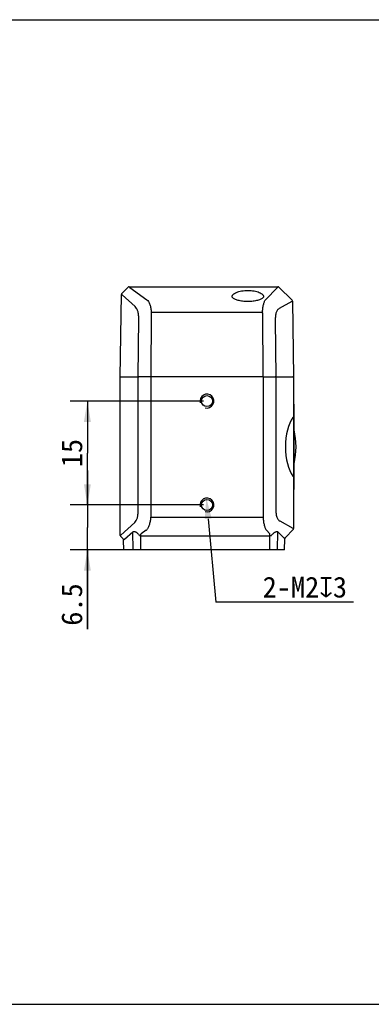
# Model space of a CAD drawing. Header units: millimetres. Extents: x 43 to 297, y 35 to 177.
# Tile 2 of 3: x 139 to 190, y 35 to 177. Entities that reach past the tile are written whole.
import ezdxf

# ---------------------------------------------------------------- set-up
doc = ezdxf.new("R2010")
doc.units = ezdxf.units.MM
doc.header["$LTSCALE"] = 16.335
doc.header["$PDMODE"] = 3
doc.header["$PDSIZE"] = 8
doc.layers.get('0').update_dxf_attribs({"linetype": 'CONTINUOUS'})
doc.layers.get('Defpoints').update_dxf_attribs({"linetype": 'CONTINUOUS'})
for name, color, linetype in [('06_ALL_SURFS', 7, 'CONTINUOUS'), ('20_ALL_FEATURES', 7, 'CONTINUOUS'), ('51__DRAFT_DIMS', 7, 'CONTINUOUS')]:
    doc.layers.add(name, color=color, linetype=linetype)
doc.styles.get("Standard").update_dxf_attribs({"font": 'simfang.ttf'})
doc.dimstyles.new('DIMSTYLE_2', dxfattribs={"dimtxt": 3, "dimasz": 3, "dimexe": 2.5, "dimexo": 0.5, "dimgap": 0.75, "dimtad": 1, "dimdec": 1, "dimdsep": 46, "dimtxsty": 'STANDARD', "dimblk": '_FILLED', "dimblk1": '_FILLED', "dimblk2": '_FILLED', "dimcen": 0.09, "dimclrt": 3, "dimadec": 1, "dimazin": 2, "dimtp": 0.2, "dimtm": 0.2, "dimtfac": 1, "dimtdec": 1, "dimtofl": 0, "dimtmove": 0, "dimatfit": 3, "dimldrblk": '_FILLED', "dimfxl": 1, "dimtolj": 1, "dimarcsym": 0})
doc.dimstyles.new('DIMSTYLE_3', dxfattribs={"dimtxt": 3, "dimasz": 3, "dimexe": 2.5, "dimexo": 0.5, "dimtad": 1, "dimdec": 1, "dimdsep": 46, "dimtxsty": 'STANDARD', "dimblk": '_FILLED', "dimblk1": '_FILLED', "dimblk2": '_FILLED', "dimcen": 0.09, "dimclrt": 3, "dimadec": 1, "dimazin": 2, "dimtp": 0.1, "dimtm": 0.1, "dimtfac": 1, "dimtdec": 1, "dimtofl": 0, "dimtmove": 0, "dimatfit": 1, "dimldrblk": '_FILLED', "dimfxl": 1, "dimtolj": 1, "dimarcsym": 0})

# ---------------------------------------------------------------- blocks, each defined once
blk = doc.blocks.new('_FILLED')
at = {"color": 0, "linetype": 'ByBlock'}
blk.add_solid([(0, 0), (-1, 0.167), (-1, -0.167)], dxfattribs=at)
blk = doc.blocks.new('*D4')
at = {"layer": '51__DRAFT_DIMS', "color": 4, "transparency": 16777216}
for p, q in [((165.97, 122.18), (146.72, 122.18)), ((149.22, 122.18), (149.22, 114.68)), ((149.22, 107.18), (149.22, 114.68)), ((165.97, 107.18), (146.72, 107.18))]:
    blk.add_line(p, q, dxfattribs=at)
at = {"layer": '51__DRAFT_DIMS', "color": 4, "transparency": 16777216, "xscale": 3, "yscale": 3, "zscale": 3}
for p, rotation in [((149.22, 122.18), 90), ((149.22, 107.18), 270)]:
    blk.add_blockref('_FILLED', p, dxfattribs=dict(at, rotation=rotation))
at = {"layer": '51__DRAFT_DIMS', "color": 3, "transparency": 16777216, "insert": (145.47, 114.68), "char_height": 3, "width": 4.4062, "attachment_point": 2, "rotation": 90, "line_spacing_factor": 0.9}
blk.add_mtext('15', dxfattribs=at)
blk = doc.blocks.new('*D5')
at = {"layer": '51__DRAFT_DIMS', "color": 4, "transparency": 16777216}
for p, q in [((149.22, 107.18), (149.22, 112.18)), ((149.22, 112.18), (149.22, 103.93)), ((165.97, 107.18), (146.72, 107.18)), ((149.22, 89.25), (149.22, 103.93)), ((156.42, 100.68), (146.72, 100.68)), ((149.22, 100.68), (149.22, 89.25))]:
    blk.add_line(p, q, dxfattribs=at)
at = {"layer": '51__DRAFT_DIMS', "color": 4, "transparency": 16777216, "xscale": 3, "yscale": 3, "zscale": 3}
for p, rotation in [((149.22, 107.18), 270), ((149.22, 100.68), 90)]:
    blk.add_blockref('_FILLED', p, dxfattribs=dict(at, rotation=rotation))
at = {"layer": '51__DRAFT_DIMS', "color": 3, "transparency": 16777216, "insert": (145.47, 95.86), "char_height": 3, "width": 6.6094, "attachment_point": 3, "rotation": 90, "line_spacing_factor": 0.9}
blk.add_mtext('6.5', dxfattribs=at)
blk = doc.blocks.new('*D6')
at = {"layer": '51__DRAFT_DIMS', "color": 0, "lineweight": -2}
for p in [(166.65, 105.19), (187.63, 93.13)]:
    blk.add_line(p, (167.75, 93.13), dxfattribs=at)
at = {"layer": 'Defpoints', "color": 0}
for p in [(166.38, 108.18), (166.56, 106.19)]:
    blk.add_point(p, dxfattribs=at)
at = {"layer": '51__DRAFT_DIMS', "color": 0, "linetype": 'ByBlock', "lineweight": -2, "xscale": 3, "yscale": 3, "zscale": 3, "rotation": 95.21871368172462}
blk.add_blockref('_FILLED', (166.38, 108.18), dxfattribs=at)
at = {"layer": '51__DRAFT_DIMS', "color": 3, "insert": (180.59, 95.29), "char_height": 3, "attachment_point": 5}
blk.add_mtext('\\A1;{2-M2{\\fgdt;x}3}', dxfattribs=at)

msp = doc.modelspace()

# ---------------------------------------------------------------- linework, layer by layer
msp.add_line((42.93, 177.27), (297.26, 177.27))
at = {"color": 7}
msp.add_line((42.67, 35.06), (297, 35.06), dxfattribs=at)
at = {"color": 4}
for centre in [(166.47, 122.18), (166.47, 107.18)]:
    msp.add_arc(centre, 1, 255, 195, dxfattribs=at)
at = {"layer": '06_ALL_SURFS', "color": 7}
for p, q in [((154.2, 137.74), (155.09, 138.62)), ((155.24, 138.68), (176.71, 138.68)), ((176.85, 138.62), (178.76, 136.74)), ((154.14, 137.6), (154.14, 137.6)), ((170.1, 137.26), (170.1, 137.26)), ((172.37, 136.56), (172.31, 136.56)), ((172.44, 136.56), (172.37, 136.56)), ((174.64, 137.26), (174.64, 137.26)), ((178.97, 121.73), (179.02, 121.73)), ((179.02, 121.73), (179.02, 109.43)), ((178.97, 120.06), (178.97, 103.76)), ((178.97, 109.43), (179.02, 109.43)), ((153.97, 102.76), (153.97, 102.76)), ((154.36, 102.29), (154.03, 102.62)), ((178.91, 103.62), (177.79, 102.5)), ((154.47, 100.68), (154.45, 102.09)), ((177.67, 100.68), (177.7, 102.29)), ((177.67, 100.68), (154.47, 100.68))]:
    msp.add_line(p, q, dxfattribs=at)
at = {"layer": '06_ALL_SURFS', "color": 4}
for p, q in [((155.09, 138.62), (155.09, 138.62)), ((155.34, 138.61), (157.82, 136.83)), ((174.92, 136.83), (176.64, 138.61)), ((154.2, 137.74), (154.2, 137.74)), ((156.12, 135.83), (154.23, 137.52)), ((178.73, 136.56), (176.89, 135.54)), ((178.82, 136.6), (178.82, 136.6)), ((158.43, 135), (158.43, 134.98)), ((174.51, 134.98), (158.43, 134.98)), ((158.35, 105.4), (174.59, 105.4)), ((154.06, 102.84), (156.06, 104.67)), ((176.97, 104.87), (178.88, 103.81)), ((154.57, 102.25), (155.8, 103.29)), ((155.84, 100.68), (155.8, 103.29)), ((156.93, 102.97), (156.92, 102.95)), ((156.92, 100.68), (156.92, 102.95)), ((156.92, 102.74), (175.54, 102.74)), ((157.71, 103.52), (156.97, 103.01)), ((175.04, 103.52), (175.55, 103.01)), ((175.54, 100.68), (175.54, 103.01)), ((176.66, 100.68), (176.71, 103.28)), ((176.71, 103.28), (177.62, 102.39)), ((178.97, 103.76), (178.97, 103.76))]:
    msp.add_line(p, q, dxfattribs=at)
at = {"layer": '06_ALL_SURFS', "color": 7}
for points in [[(171.28, 136.66), (171.12, 136.69), (170.97, 136.72), (170.84, 136.76), (170.71, 136.81), (170.59, 136.85), (170.48, 136.9), (170.39, 136.95), (170.31, 137), (170.24, 137.05), (170.19, 137.1), (170.15, 137.14), (170.12, 137.19), (170.11, 137.22), (170.1, 137.26)], [(171.61, 136.61), (171.44, 136.63), (171.28, 136.66)], [(172.31, 136.56), (172.14, 136.56), (171.96, 136.57), (171.79, 136.59), (171.61, 136.61)], [(173.3, 136.63), (173.14, 136.61), (172.96, 136.59), (172.79, 136.57), (172.62, 136.56), (172.44, 136.56)], [(174.64, 137.26), (174.63, 137.22), (174.62, 137.19), (174.59, 137.14), (174.55, 137.1), (174.5, 137.05), (174.43, 137), (174.35, 136.95), (174.26, 136.9), (174.15, 136.85), (174.04, 136.81), (173.91, 136.77), (173.77, 136.73), (173.62, 136.69), (173.47, 136.66), (173.3, 136.63)]]:
    msp.add_lwpolyline(points, dxfattribs=at)
for centre in [(166.47, 122.18), (166.47, 107.18)]:
    msp.add_circle(centre, 0.8, dxfattribs=at)
for centre, radius, start, end in [((155.23, 138.48), 0.2, 90, 134.6), ((176.71, 138.48), 0.2, 45.4, 90), ((154.34, 137.6), 0.2, 134.6, 179.2), ((178.62, 136.6), 0.2, 0.8, 45.4), ((178.84, 117.98), 0.2, 13.3775, 24.885), ((168.75, 115.58), 10.57, 346.6225, 13.3775), ((178.84, 113.18), 0.2, 335.115, 346.6225), ((154.17, 102.76), 0.2, 180, 225), ((178, 102.29), 0.3, 135, 179), ((178.77, 103.76), 0.2, 315, 360), ((154.15, 102.08), 0.3, 1, 45)]:
    msp.add_arc(centre, radius, start, end, dxfattribs=at)
at = {"layer": '06_ALL_SURFS', "color": 4}
for centre, radius, start, end in [((155.18, 138.43), 0.241, 49.3102, 54.1193), ((176.77, 138.5), 0.168, 133.688, 141.1991), ((154.34, 137.68), 0.192, 230.9116, 234.467), ((158.56, 137.87), 1.28, 234.3614, 234.748), ((174.48, 137.26), 0.624, 315.4674, 316.0242), ((178.66, 136.7), 0.16, 293.7637, 299.5941), ((172.74, 134.88), 1.76, 0.5266, 3.2601), ((157.18, 105.4), 1.17, 357.5319, 359.9995), ((172.79, 105.47), 1.8, 357.7496, 359.9883), ((156.92, 100.02), 2.72, 90.0054, 93.0295), ((157.43, 103.88), 0.448, 307.7133, 313.8402), ((175.26, 103.73), 0.306, 220.1655, 222.1258), ((175.54, 100.04), 2.69, 86.1806, 90.0078), ((177.46, 102.26), 0.214, 36.4361, 39.4961), ((178.81, 103.66), 0.16, 61.6228, 66.0961), ((152.68, 103.52), 2.27, 323.4682, 325.1891)]:
    msp.add_arc(centre, radius, start, end, dxfattribs=at)
at = {"layer": '06_ALL_SURFS', "color": 7}
msp.add_ellipse((180.11, 115.58), major_axis=(0, 5), ratio=0.466308, start_param=0.558818, end_param=2.582774, dxfattribs=at)
at = {"layer": '06_ALL_SURFS', "color": 4}
for points, knots in [([(155.24, 138.68), (155.24, 138.68), (155.24, 138.68), (155.25, 138.67), (155.26, 138.66), (155.29, 138.64), (155.31, 138.63), (155.32, 138.62)], [0, 0, 0, 0, 0.035245, 0.09516, 0.29265, 0.594794, 1, 1, 1, 1]), ([(170.1, 137.26), (170.1, 137.28), (170.11, 137.34), (170.14, 137.43), (170.19, 137.51), (170.29, 137.63), (170.47, 137.76), (170.75, 137.9), (171.09, 138.01), (171.48, 138.09), (171.92, 138.15), (172.22, 138.16), (172.37, 138.16)], [0, 0, 0, 0, 0.032944, 0.067362, 0.104634, 0.145809, 0.242295, 0.35975, 0.497822, 0.653894, 0.823363, 1, 1, 1, 1]), ([(172.37, 138.16), (172.52, 138.16), (172.83, 138.15), (173.26, 138.09), (173.65, 138.01), (173.99, 137.9), (174.27, 137.76), (174.45, 137.63), (174.55, 137.51), (174.6, 137.43), (174.63, 137.34), (174.64, 137.28), (174.64, 137.26)], [0, 0, 0, 0, 0.176775, 0.346346, 0.502457, 0.640519, 0.75792, 0.854333, 0.895472, 0.932704, 0.967087, 1, 1, 1, 1]), ([(176.65, 138.63), (176.66, 138.63), (176.68, 138.65), (176.69, 138.66), (176.7, 138.67), (176.7, 138.68), (176.71, 138.68), (176.71, 138.68), (176.71, 138.68)], [0, 0, 0, 0, 0.444017, 0.759909, 0.868787, 0.944777, 0.988013, 1, 1, 1, 1]), ([(154.22, 137.53), (154.21, 137.54), (154.19, 137.56), (154.16, 137.57), (154.15, 137.59), (154.14, 137.59), (154.14, 137.6), (154.14, 137.6), (154.14, 137.6)], [0, 0, 0, 0, 0.417304, 0.724869, 0.836274, 0.919042, 0.973199, 1, 1, 1, 1]), ([(157.82, 136.83), (157.92, 136.75), (158.03, 136.6), (158.15, 136.35), (158.24, 136.13), (158.31, 135.87), (158.37, 135.6), (158.42, 135.3), (158.43, 135.1), (158.43, 135)], [0, 0, 0, 0, 0.179559, 0.288894, 0.411598, 0.546401, 0.691206, 0.843509, 1, 1, 1, 1]), ([(174.51, 134.98), (174.5, 135.08), (174.5, 135.28), (174.53, 135.57), (174.57, 135.85), (174.62, 136.1), (174.68, 136.33), (174.75, 136.53), (174.82, 136.69), (174.88, 136.78), (174.91, 136.82)], [0, 0, 0, 0, 0.158326, 0.312778, 0.45984, 0.596628, 0.72053, 0.829555, 0.922615, 1, 1, 1, 1]), ([(174.92, 136.83), (174.92, 136.83), (174.92, 136.82), (174.92, 136.82), (174.91, 136.82)], [0, 0, 0, 0, 0.209404, 1, 1, 1, 1]), ([(178.82, 136.6), (178.82, 136.6), (178.81, 136.6), (178.81, 136.6), (178.8, 136.6), (178.79, 136.59), (178.77, 136.58), (178.75, 136.57), (178.74, 136.56)], [0, 0, 0, 0, 0.025774, 0.078643, 0.16045, 0.271379, 0.579733, 1, 1, 1, 1]), ([(156.63, 134.12), (156.63, 134.31), (156.61, 134.66), (156.53, 135.09), (156.43, 135.39), (156.31, 135.61), (156.2, 135.76), (156.12, 135.83)], [0, 0, 0, 0, 0.30517, 0.585444, 0.708537, 0.818114, 1, 1, 1, 1]), ([(176.89, 135.54), (176.84, 135.52), (176.76, 135.46), (176.65, 135.34), (176.54, 135.17), (176.46, 134.97), (176.39, 134.73), (176.33, 134.36), (176.32, 134.08), (176.32, 133.88)], [0, 0, 0, 0, 0.079286, 0.169374, 0.27389, 0.394968, 0.532035, 0.681688, 1, 1, 1, 1]), ([(156.06, 104.67), (156.14, 104.74), (156.25, 104.89), (156.36, 105.12), (156.46, 105.41), (156.53, 105.83), (156.55, 106.18), (156.55, 106.36)], [0, 0, 0, 0, 0.183385, 0.294437, 0.418818, 0.698976, 1, 1, 1, 1]), ([(158.35, 105.35), (158.35, 105.25), (158.33, 105.06), (158.27, 104.77), (158.21, 104.51), (158.13, 104.26), (158.05, 104.04), (157.95, 103.84), (157.86, 103.68), (157.78, 103.59), (157.74, 103.55)], [0, 0, 0, 0, 0.154195, 0.304734, 0.448443, 0.583045, 0.706502, 0.817355, 0.915002, 1, 1, 1, 1]), ([(174.59, 105.4), (174.59, 105.3), (174.59, 105.1), (174.62, 104.8), (174.67, 104.52), (174.73, 104.26), (174.79, 104.03), (174.86, 103.83), (174.94, 103.66), (175, 103.57), (175.03, 103.53)], [0, 0, 0, 0, 0.157735, 0.311851, 0.458839, 0.595773, 0.719996, 0.829392, 0.922714, 1, 1, 1, 1]), ([(176.39, 106.53), (176.39, 106.34), (176.41, 106.05), (176.47, 105.69), (176.54, 105.45), (176.62, 105.24), (176.73, 105.08), (176.84, 104.95), (176.92, 104.89), (176.97, 104.87)], [0, 0, 0, 0, 0.316043, 0.465513, 0.603083, 0.725007, 0.830255, 0.920718, 1, 1, 1, 1]), ([(153.97, 102.76), (153.97, 102.77), (153.97, 102.77), (153.98, 102.77), (153.99, 102.78), (154, 102.79), (154.01, 102.8), (154.03, 102.81), (154.05, 102.83), (154.06, 102.84)], [0, 0, 0, 0, 0.02633, 0.080406, 0.163361, 0.275068, 0.415235, 0.583702, 1, 1, 1, 1]), ([(155.8, 103.29), (155.82, 103.31), (155.89, 103.35), (156.01, 103.36), (156.14, 103.32), (156.28, 103.24), (156.41, 103.13), (156.54, 103.01), (156.66, 102.87), (156.74, 102.78), (156.77, 102.73)], [0, 0, 0, 0, 0.084864, 0.178234, 0.290043, 0.418597, 0.557717, 0.702645, 0.850611, 1, 1, 1, 1]), ([(156.97, 103.01), (156.96, 103.01), (156.94, 103), (156.93, 102.98), (156.93, 102.97)], [0, 0, 0, 0, 0.51537, 1, 1, 1, 1]), ([(175.72, 102.73), (175.76, 102.78), (175.85, 102.87), (175.98, 103.01), (176.11, 103.13), (176.25, 103.23), (176.37, 103.3), (176.46, 103.34), (176.54, 103.35), (176.61, 103.35), (176.67, 103.32), (176.7, 103.29), (176.71, 103.28)], [0, 0, 0, 0, 0.155407, 0.308651, 0.457687, 0.599037, 0.727153, 0.784183, 0.835608, 0.922366, 0.961337, 1, 1, 1, 1]), ([(178.89, 103.8), (178.9, 103.79), (178.92, 103.78), (178.94, 103.77), (178.96, 103.77), (178.96, 103.76), (178.97, 103.76), (178.97, 103.76), (178.97, 103.76)], [0, 0, 0, 0, 0.419798, 0.728214, 0.839345, 0.921349, 0.974355, 1, 1, 1, 1]), ([(154.45, 102.09), (154.45, 102.09), (154.45, 102.09), (154.45, 102.09), (154.45, 102.1), (154.46, 102.11), (154.48, 102.14), (154.49, 102.15), (154.5, 102.17)], [0, 0, 0, 0, 0.027694, 0.083356, 0.16735, 0.279494, 0.586473, 1, 1, 1, 1]), ([(177.63, 102.38), (177.64, 102.37), (177.65, 102.35), (177.67, 102.33), (177.68, 102.32), (177.69, 102.31), (177.69, 102.3), (177.7, 102.29), (177.7, 102.29), (177.7, 102.29)], [0, 0, 0, 0, 0.418749, 0.587953, 0.729008, 0.841223, 0.923973, 0.976896, 1, 1, 1, 1])]:
    msp.add_open_spline(points, degree=3, knots=knots, dxfattribs=at)
for points in [[(154.2, 137.74), (154.2, 137.74), (154.2, 137.74), (154.2, 137.74)], [(154.54, 102.22), (154.55, 102.23), (154.56, 102.24), (154.57, 102.25)]]:
    msp.add_open_spline(points, degree=3, dxfattribs=at)
at = {"layer": '06_ALL_SURFS', "color": 7}
for points, knots in [([(178.97, 120.06), (178.97, 120.04), (178.96, 119.95), (178.92, 119.87), (178.88, 119.82)], [0, 0, 0, 0, 0.221254, 1, 1, 1, 1]), ([(178.88, 111.34), (178.89, 111.32), (178.94, 111.25), (178.97, 111.17), (178.97, 111.11)], [0, 0, 0, 0, 0.284802, 1, 1, 1, 1])]:
    msp.add_open_spline(points, degree=3, knots=knots, dxfattribs=at)
at = {"layer": '20_ALL_FEATURES', "color": 7}
for p, q in [((153.97, 125.68), (154.14, 137.6)), ((178.82, 136.6), (178.97, 125.68)), ((153.97, 102.76), (153.97, 125.68)), ((154.06, 125.68), (156.55, 125.68)), ((158.26, 125.68), (156.64, 125.68)), ((174.59, 125.68), (158.35, 125.68)), ((174.68, 125.68), (176.3, 125.68)), ((176.39, 125.68), (178.88, 125.68)), ((178.97, 125.68), (178.97, 120.06))]:
    msp.add_line(p, q, dxfattribs=at)
at = {"layer": '20_ALL_FEATURES', "color": 4}
for p, q in [((156.55, 125.68), (156.63, 134.12)), ((158.43, 134.98), (158.35, 125.68)), ((174.59, 125.68), (174.51, 134.89)), ((176.32, 133.88), (176.39, 125.68)), ((156.55, 106.36), (156.55, 125.68)), ((158.35, 125.68), (158.35, 105.4)), ((174.59, 125.68), (174.59, 105.47)), ((176.39, 125.68), (176.39, 106.53))]:
    msp.add_line(p, q, dxfattribs=at)
at = {"layer": '20_ALL_FEATURES', "color": 7}
for points, knots in [([(153.97, 125.68), (153.97, 125.68), (154, 125.68), (154.04, 125.68), (154.06, 125.68)], [0, 0, 0, 0, 0.06346, 1, 1, 1, 1]), ([(156.55, 125.68), (156.56, 125.68), (156.57, 125.68), (156.59, 125.68), (156.61, 125.68), (156.63, 125.68), (156.64, 125.68)], [0, 0, 0, 0, 0.182488, 0.414329, 0.689299, 1, 1, 1, 1]), ([(158.35, 125.68), (158.34, 125.68), (158.32, 125.68), (158.29, 125.68), (158.27, 125.68), (158.26, 125.68)], [0, 0, 0, 0, 0.259349, 0.640204, 1, 1, 1, 1]), ([(174.59, 125.68), (174.6, 125.68), (174.62, 125.68), (174.65, 125.68), (174.67, 125.68), (174.68, 125.68)], [0, 0, 0, 0, 0.259349, 0.640204, 1, 1, 1, 1]), ([(176.39, 125.68), (176.39, 125.68), (176.37, 125.68), (176.35, 125.68), (176.33, 125.68), (176.31, 125.68), (176.3, 125.68)], [0, 0, 0, 0, 0.182488, 0.414329, 0.689299, 1, 1, 1, 1]), ([(178.97, 125.68), (178.97, 125.68), (178.94, 125.68), (178.91, 125.68), (178.88, 125.68)], [0, 0, 0, 0, 0.06346, 1, 1, 1, 1])]:
    msp.add_open_spline(points, degree=3, knots=knots, dxfattribs=at)

# ---------------------------------------------------------------- dimensions: what is measured, and where the dimension line sits
at = {"layer": '51__DRAFT_DIMS', "color": 4}
for p1, angle, picture, middle in [((166.47, 122.18), 270, '*D4', (149.22, 114.77)), ((156.92, 100.68), 90, '*D5', (149.22, 92.49))]:
    dim = msp.add_linear_dim(base=(149.22, 107.18), p1=p1, p2=(166.47, 107.18), angle=angle, dimstyle='DIMSTYLE_2', dxfattribs=at)
    dim.commit()
    dim.dimension.update_dxf_attribs({"geometry": picture, "text_midpoint": middle, "dimtype": 160})
dim = msp.add_diameter_dim_2p(p1=(166.56, 106.19), p2=(166.38, 108.18), text='{2-M<>{\\fgdt;x}3}', dimstyle='DIMSTYLE_3', override={"dimtih": 1, "dimtoh": 1, "dimpost": '<>'}, dxfattribs=at)
dim.commit()
dim.dimension.update_dxf_attribs({"geometry": '*D6', "text_midpoint": (180.59, 93.13), "dimtype": 163})

doc.saveas('drawing.dxf')
